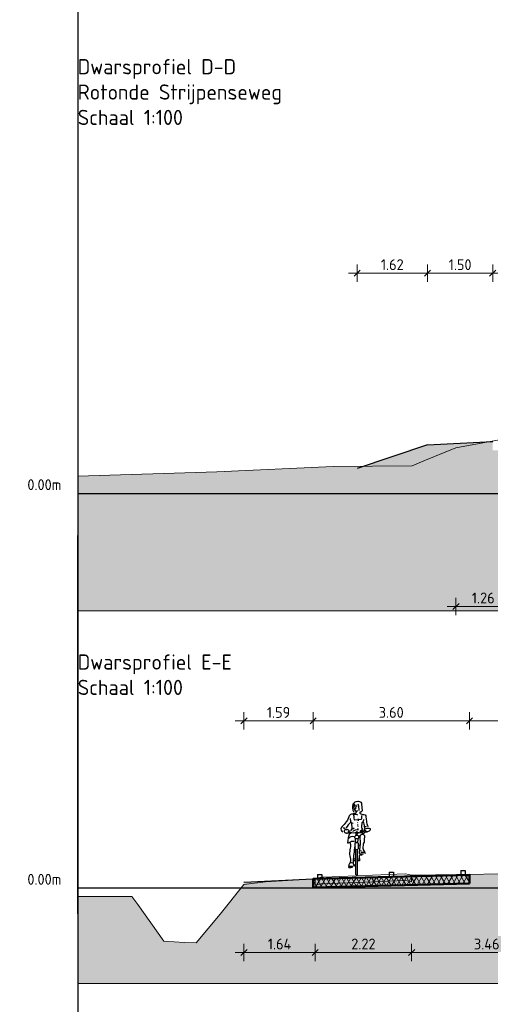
# Model space of a CAD drawing. Header units: metres. Extents: x -54 to 109, y -117 to 84.
# Tile 13 of 256: x -53 to -42, y -86 to -63. Entities that reach past the tile are written whole.
import ezdxf

# ---------------------------------------------------------------- set-up
doc = ezdxf.new("R2010")
doc.units = ezdxf.units.M
doc.linetypes.add('AL-NAP_LIJN', pattern=[15.25, 12, -1.5, 0.25, -1.5])
doc.layers.get('Defpoints').update_dxf_attribs({"color": 151})
for name, color, linetype, lineweight in [('B-WE-GW-MAAIVELD-GD', 253, 'Continuous', 18), ('N-WE-GR-BOOM-S', 90, 'Continuous', 25), ('N-WE-VH-VERHARDING-GD', 252, 'Continuous', 50), ('N-WE-VH-VERHARDING_ASFALT_DEKLAAG-AD', 252, 'Continuous', 18), ('N-WE-VW-MARKERING-S', 7, 'Continuous', 25), ('X-XX-AL-AANKLEDING-SD', 7, 'Continuous', 25), ('X-XX-AL-CONSTRUCTIELIJN-GD', 7, 'Continuous', 25), ('X-XX-AL-M', 7, 'Continuous', 18), ('X-XX-AL-NAP-GD', 7, 'AL-NAP_LIJN', 25), ('X-XX-AL-T70', 7, 'Continuous', 70)]:
    doc.layers.add(name, color=color, linetype=linetype, lineweight=lineweight)
doc.layers.add('N-WE-GW-GROND_ZAND_DRAINEERZAND-V', color=7, linetype='Continuous', lineweight=18, true_color=0xf6e8be)
doc.layers.add('N-WE-GW-GROND_ZAND_FUNDERINGSZAND-V', color=7, linetype='Continuous', lineweight=18, true_color=0xf8ed6b)
doc.styles.add('NLCS-ISO', font='NLCS-ISO.ttf')
doc.styles.add('NLCS-ISO-M100-T25', font='NLCS-ISO.ttf', dxfattribs={"height": 0.25})
doc.dimstyles.new('NLCS-M100-T25-SCHRAP_L2_H2', dxfattribs={"dimscale": 0.1, "dimtxt": 2.5, "dimasz": 1.4, "dimexe": 2, "dimexo": 2, "dimgap": 0.7, "dimtad": 1, "dimzin": 0, "dimdsep": 46, "dimtxsty": 'NLCS-ISO-M100-T25', "dimblk": 'OBLIQUE', "dimcen": 0, "dimdle": 2, "dimclrd": 256, "dimclre": 256, "dimclrt": 256, "dimazin": 0, "dimtfac": 1, "dimtdec": 3, "dimtofl": 0, "dimtmove": 0, "dimatfit": 3, "dimldrblk": 'OBLIQUE', "dimfxl": 2, "dimfxlon": 1, "dimtfillclr": 256, "dimtolj": 1, "dimtzin": 0, "dimlwd": -1, "dimlwe": -1, "dimarcsym": 0})

# ---------------------------------------------------------------- blocks, each defined once
blk = doc.blocks.new('_Oblique')
at = {"color": 0, "linetype": 'ByBlock', "lineweight": -2}
blk.add_line((-0.5, -0.5), (0.5, 0.5), dxfattribs=at)
blk = doc.blocks.new('*D134')
at = {"layer": 'Defpoints', "color": 0, "transparency": 16777216}
for p in [(-42.371, -79.583), (-42.371, -83.129), (-38.321, -83.025)]:
    blk.add_point(p, dxfattribs=at)
at = {"layer": 'X-XX-AL-M', "transparency": 16777216}
for p, q in [((-42.371, -79.783), (-42.371, -79.383)), ((-38.321, -79.783), (-38.321, -79.383)), ((-38.121, -79.583), (-42.571, -79.583))]:
    blk.add_line(p, q, dxfattribs=at)
at = {"layer": 'X-XX-AL-M', "transparency": 16777216, "xscale": 0.14, "yscale": 0.14, "zscale": 0.14, "rotation": 180}
blk.add_blockref('_Oblique', (-42.371, -79.583), dxfattribs=at)
at = {"layer": 'X-XX-AL-M', "transparency": 16777216, "xscale": 0.14, "yscale": 0.14, "zscale": 0.14}
blk.add_blockref('_Oblique', (-38.321, -79.583), dxfattribs=at)
at = {"layer": 'X-XX-AL-M', "transparency": 16777216, "insert": (-40.346, -79.388), "char_height": 0.25, "attachment_point": 5, "style": 'NLCS-ISO-M100-T25'}
blk.add_mtext('\\A1;4.05', dxfattribs=at)
blk = doc.blocks.new('*D135')
at = {"layer": 'Defpoints', "color": 0, "transparency": 16777216}
for p in [(-45.971, -79.583), (-42.371, -83.129), (-45.971, -83.219)]:
    blk.add_point(p, dxfattribs=at)
at = {"layer": 'X-XX-AL-M', "transparency": 16777216}
for p, q in [((-45.971, -79.783), (-45.971, -79.383)), ((-42.371, -79.783), (-42.371, -79.383)), ((-42.171, -79.583), (-46.171, -79.583))]:
    blk.add_line(p, q, dxfattribs=at)
at = {"layer": 'X-XX-AL-M', "transparency": 16777216, "xscale": 0.14, "yscale": 0.14, "zscale": 0.14, "rotation": 180}
blk.add_blockref('_Oblique', (-45.971, -79.583), dxfattribs=at)
at = {"layer": 'X-XX-AL-M', "transparency": 16777216, "xscale": 0.14, "yscale": 0.14, "zscale": 0.14}
blk.add_blockref('_Oblique', (-42.371, -79.583), dxfattribs=at)
at = {"layer": 'X-XX-AL-M', "transparency": 16777216, "insert": (-44.171, -79.388), "char_height": 0.25, "attachment_point": 5, "style": 'NLCS-ISO-M100-T25'}
blk.add_mtext('\\A1;3.60', dxfattribs=at)
blk = doc.blocks.new('*D136')
at = {"layer": 'Defpoints', "color": 0, "transparency": 16777216}
for p in [(-47.562, -79.583), (-47.562, -83.298), (-45.971, -83.219)]:
    blk.add_point(p, dxfattribs=at)
at = {"layer": 'X-XX-AL-M', "transparency": 16777216}
for p, q in [((-47.562, -79.783), (-47.562, -79.383)), ((-45.971, -79.783), (-45.971, -79.383)), ((-45.771, -79.583), (-47.762, -79.583))]:
    blk.add_line(p, q, dxfattribs=at)
at = {"layer": 'X-XX-AL-M', "transparency": 16777216, "xscale": 0.14, "yscale": 0.14, "zscale": 0.14, "rotation": 180}
blk.add_blockref('_Oblique', (-47.562, -79.583), dxfattribs=at)
at = {"layer": 'X-XX-AL-M', "transparency": 16777216, "xscale": 0.14, "yscale": 0.14, "zscale": 0.14}
blk.add_blockref('_Oblique', (-45.971, -79.583), dxfattribs=at)
at = {"layer": 'X-XX-AL-M', "transparency": 16777216, "insert": (-46.766, -79.388), "char_height": 0.25, "attachment_point": 5, "style": 'NLCS-ISO-M100-T25'}
blk.add_mtext('\\A1;1.59', dxfattribs=at)
blk = doc.blocks.new('VW-MARKERING_010')
at = {"layer": 'N-WE-VW-MARKERING-S'}
for p, q in [((-0.05, 0.1), (0.05, 0.1)), ((-0.05, 0.1), (-0.05, 0)), ((-0.05, 0), (0.05, 0)), ((0.05, 0.1), (0.05, 0))]:
    blk.add_line(p, q, dxfattribs=at)
blk = doc.blocks.new('*D281')
at = {"layer": 'Defpoints', "color": 0, "transparency": 16777216}
for p in [(-43.336, -69.277), (-41.835, -73.155), (-43.336, -73.23)]:
    blk.add_point(p, dxfattribs=at)
at = {"layer": 'X-XX-AL-M', "transparency": 16777216}
for p, q in [((-43.336, -69.477), (-43.336, -69.077)), ((-41.835, -69.477), (-41.835, -69.077)), ((-41.635, -69.277), (-43.536, -69.277))]:
    blk.add_line(p, q, dxfattribs=at)
at = {"layer": 'X-XX-AL-M', "transparency": 16777216, "xscale": 0.14, "yscale": 0.14, "zscale": 0.14, "rotation": 180}
blk.add_blockref('_Oblique', (-43.336, -69.277), dxfattribs=at)
at = {"layer": 'X-XX-AL-M', "transparency": 16777216, "xscale": 0.14, "yscale": 0.14, "zscale": 0.14}
blk.add_blockref('_Oblique', (-41.835, -69.277), dxfattribs=at)
at = {"layer": 'X-XX-AL-M', "transparency": 16777216, "insert": (-42.585, -69.082), "char_height": 0.25, "attachment_point": 5, "style": 'NLCS-ISO-M100-T25'}
blk.add_mtext('\\A1;1.50', dxfattribs=at)
blk = doc.blocks.new('*D282')
at = {"layer": 'Defpoints', "color": 0, "transparency": 16777216}
for p in [(-44.958, -69.277), (-43.336, -73.23), (-44.958, -73.77)]:
    blk.add_point(p, dxfattribs=at)
at = {"layer": 'X-XX-AL-M', "transparency": 16777216}
for p, q in [((-44.958, -69.477), (-44.958, -69.077)), ((-43.336, -69.477), (-43.336, -69.077)), ((-43.136, -69.277), (-45.158, -69.277))]:
    blk.add_line(p, q, dxfattribs=at)
at = {"layer": 'X-XX-AL-M', "transparency": 16777216, "xscale": 0.14, "yscale": 0.14, "zscale": 0.14, "rotation": 180}
blk.add_blockref('_Oblique', (-44.958, -69.277), dxfattribs=at)
at = {"layer": 'X-XX-AL-M', "transparency": 16777216, "xscale": 0.14, "yscale": 0.14, "zscale": 0.14}
blk.add_blockref('_Oblique', (-43.336, -69.277), dxfattribs=at)
at = {"layer": 'X-XX-AL-M', "transparency": 16777216, "insert": (-44.147, -69.082), "char_height": 0.25, "attachment_point": 5, "style": 'NLCS-ISO-M100-T25'}
blk.add_mtext('\\A1;1.62', dxfattribs=at)
blk = doc.blocks.new('*D283')
at = {"layer": 'Defpoints', "color": 0, "transparency": 16777216}
for p in [(-38.235, -69.277), (-41.835, -73.155), (-38.235, -73.065)]:
    blk.add_point(p, dxfattribs=at)
at = {"layer": 'X-XX-AL-M', "transparency": 16777216}
for p, q in [((-41.835, -69.477), (-41.835, -69.077)), ((-38.235, -69.477), (-38.235, -69.077)), ((-42.035, -69.277), (-38.035, -69.277))]:
    blk.add_line(p, q, dxfattribs=at)
at = {"layer": 'X-XX-AL-M', "transparency": 16777216, "xscale": 0.14, "yscale": 0.14, "zscale": 0.14, "rotation": 180}
blk.add_blockref('_Oblique', (-41.835, -69.277), dxfattribs=at)
at = {"layer": 'X-XX-AL-M', "transparency": 16777216, "xscale": 0.14, "yscale": 0.14, "zscale": 0.14}
blk.add_blockref('_Oblique', (-38.235, -69.277), dxfattribs=at)
at = {"layer": 'X-XX-AL-M', "transparency": 16777216, "insert": (-40.035, -69.082), "char_height": 0.25, "attachment_point": 5, "style": 'NLCS-ISO-M100-T25'}
blk.add_mtext('\\A1;3.60', dxfattribs=at)
blk = doc.blocks.new('*D362')
at = {"layer": 'B-WE-GW-MAAIVELD-GD', "transparency": 16777216}
for p, q in [((-43.701, -84.713), (-43.701, -85.113)), ((-40.243, -84.713), (-40.243, -85.113)), ((-40.043, -84.913), (-43.901, -84.913))]:
    blk.add_line(p, q, dxfattribs=at)
at = {"layer": 'Defpoints', "color": 0, "transparency": 16777216}
for p in [(-43.701, -83.285), (-40.243, -83.237), (-43.701, -84.913)]:
    blk.add_point(p, dxfattribs=at)
at = {"layer": 'B-WE-GW-MAAIVELD-GD', "transparency": 16777216, "xscale": 0.14, "yscale": 0.14, "zscale": 0.14}
for p, rotation in [((-43.701, -84.913), 179.9999999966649), ((-40.243, -84.913), 359.9999999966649)]:
    blk.add_blockref('_Oblique', p, dxfattribs=dict(at, rotation=rotation))
at = {"layer": 'B-WE-GW-MAAIVELD-GD', "transparency": 16777216, "insert": (-41.972, -84.718), "char_height": 0.25, "attachment_point": 5, "rotation": 360, "style": 'NLCS-ISO-M100-T25'}
blk.add_mtext('\\A1;3.46', dxfattribs=at)
blk = doc.blocks.new('*D363')
at = {"layer": 'B-WE-GW-MAAIVELD-GD', "transparency": 16777216}
for p, q in [((-45.924, -84.713), (-45.924, -85.113)), ((-43.701, -84.713), (-43.701, -85.113)), ((-43.501, -84.913), (-46.124, -84.913))]:
    blk.add_line(p, q, dxfattribs=at)
at = {"layer": 'Defpoints', "color": 0, "transparency": 16777216}
for p in [(-45.924, -83.366), (-43.701, -83.285), (-45.924, -84.913)]:
    blk.add_point(p, dxfattribs=at)
at = {"layer": 'B-WE-GW-MAAIVELD-GD', "transparency": 16777216, "xscale": 0.14, "yscale": 0.14, "zscale": 0.14}
for p, rotation in [((-45.924, -84.913), 179.9999999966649), ((-43.701, -84.913), 359.9999999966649)]:
    blk.add_blockref('_Oblique', p, dxfattribs=dict(at, rotation=rotation))
at = {"layer": 'B-WE-GW-MAAIVELD-GD', "transparency": 16777216, "insert": (-44.812, -84.718), "char_height": 0.25, "attachment_point": 5, "rotation": 360, "style": 'NLCS-ISO-M100-T25'}
blk.add_mtext('\\A1;2.22', dxfattribs=at)
blk = doc.blocks.new('*D364')
at = {"layer": 'B-WE-GW-MAAIVELD-GD', "transparency": 16777216}
for p, q in [((-47.562, -84.713), (-47.562, -85.113)), ((-45.924, -84.713), (-45.924, -85.113)), ((-45.724, -84.913), (-47.762, -84.913))]:
    blk.add_line(p, q, dxfattribs=at)
at = {"layer": 'Defpoints', "color": 0, "transparency": 16777216}
for p in [(-47.562, -83.346), (-45.924, -83.366), (-47.562, -84.913)]:
    blk.add_point(p, dxfattribs=at)
at = {"layer": 'B-WE-GW-MAAIVELD-GD', "transparency": 16777216, "xscale": 0.14, "yscale": 0.14, "zscale": 0.14}
for p, rotation in [((-47.562, -84.913), 179.9999999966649), ((-45.924, -84.913), 359.9999999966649)]:
    blk.add_blockref('_Oblique', p, dxfattribs=dict(at, rotation=rotation))
at = {"layer": 'B-WE-GW-MAAIVELD-GD', "transparency": 16777216, "insert": (-46.743, -84.718), "char_height": 0.25, "attachment_point": 5, "rotation": 360, "style": 'NLCS-ISO-M100-T25'}
blk.add_mtext('\\A1;1.64', dxfattribs=at)
blk = doc.blocks.new('*D374')
at = {"layer": 'B-WE-GW-MAAIVELD-GD', "transparency": 16777216}
for p, q in [((-42.68, -76.748), (-42.68, -77.148)), ((-41.423, -76.748), (-41.423, -77.148)), ((-41.223, -76.948), (-42.88, -76.948))]:
    blk.add_line(p, q, dxfattribs=at)
at = {"layer": 'Defpoints', "color": 0, "transparency": 16777216}
for p in [(-42.68, -73.299), (-41.423, -73.213), (-42.68, -76.948)]:
    blk.add_point(p, dxfattribs=at)
at = {"layer": 'B-WE-GW-MAAIVELD-GD', "transparency": 16777216, "xscale": 0.14, "yscale": 0.14, "zscale": 0.14}
for p, rotation in [((-42.68, -76.948), 179.9999999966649), ((-41.423, -76.948), 359.9999999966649)]:
    blk.add_blockref('_Oblique', p, dxfattribs=dict(at, rotation=rotation))
at = {"layer": 'B-WE-GW-MAAIVELD-GD', "transparency": 16777216, "insert": (-42.052, -76.753), "char_height": 0.25, "attachment_point": 5, "rotation": 360, "style": 'NLCS-ISO-M100-T25'}
blk.add_mtext('\\A1;1.26', dxfattribs=at)
blk = doc.blocks.new('SAL-AANKLEDING_FIETSTER_VOORAANZICHT-D')
for points in [[(0.01, 1.694, 0.224954), (-0.085, 1.633, 0.218026), (-0.065, 1.447, -0.070213)], [(-0.073, 1.599, -0.105441), (-0.01, 1.617, -1.362009)], [(0.01, 1.694, -0.362904), (0.113, 1.652, 0.015093), (0.126, 1.499, -0.568041), (0.078, 1.449, 0.463013), (0.079, 1.42, 0.11132), (0.17, 1.393, -0.31235), (0.213, 1.36, 0.04183), (0.227, 1.247, 0.074826), (0.262, 1.109, 1453.487325)], [(0.058, 1.482, 0.012848), (0.047, 1.622), (0.024, 1.618)], [(-0.005, 1.475, -0.429934), (-0.039, 1.415, -0.021707), (-0.115, 1.4, 0.316506), (-0.181, 1.342, -0.14059), (-0.266, 1.191, 0.032752), (-0.355, 1.09, 0.39656), (-0.315, 0.994, 2.431502)], [(-0.08, 1.406, -0.027944), (-0.057, 1.281, 0.422814), (-0.046, 1.273), (0.097, 1.287, 0.51068), (0.123, 1.314), (0.123, 1.372)], [(-0.052, 1.578), (-0.069, 1.572, 0.16771), (-0.026, 1.472), (0.026, 1.482)], [(-0.046, 1.396, -0.201307), (0.023, 1.389, -0.293478)], [(-0.151, 1.301, -0.014584), (-0.133, 1.221, 0.043832), (-0.247, 1.079, 3.218337)], [(-0.133, 1.221, 0.170934), (-0.077, 1.195, 0.38449)], [(0.141, 1.059), (0.119, 1.081, 0.008797), (0.128, 1.207, -0.226735), (0.143, 1.225, 0.298471), (0.159, 1.25, -0.223663), (0.175, 1.286, -4.108203)], [(0.147, 1.226, -0.087706), (0.176, 1.119, 0.04255), (0.185, 1.068, -2.271623)], [(-0.309, 1.084, -0.322135), (-0.261, 1.068, 1.351223)], [(-0.164, 1.007, -0.168398), (-0.194, 1.042, 0.208056), (-0.221, 1.044, -0.01449), (-0.267, 1.041, 0.431381), (-0.282, 0.989, 0.342036), (-0.238, 0.975, 0.502767), (-0.208, 0.963, 0.321691), (-0.187, 0.992, -0.567898), (-0.163, 1.007, -1.321991)], [(-0.16, 0.962, 0.073428), (-0.207, 0.741, 0.187521), (-0.143, 0.767, -0.191907), (-0.05, 0.779, 2.461001)], [(0.177, 1.012), (0.145, 0.986, -0.244623), (0.104, 0.967, 0.016865), (-0.082, 0.967, -0.118708), (-0.136, 0.981), (-0.179, 1.003), (-0.191, 0.979), (-0.162, 0.972), (-0.132, 0.957)], [(-0.087, 1.008, -0.227843), (0.046, 1.045, 0.144244)], [(0.047, 0.886, -0.028217), (0.113, 0.936, -0.34375), (0.184, 0.91, -0.008166), (0.171, 0.76, 0.053344), (0.144, 0.653, 0.087477), (0.152, 0.579, 0.083197), (0.182, 0.536, -0.082582), (0.2, 0.498, -1.052457)], [(0.086, 0.917, 0.177371), (0.076, 0.842, -0.057471), (0.07, 0.583, 0.127258), (0.061, 0.496, 0.0836), (0.16, 0.486, 2.180609)], [(0.089, 0.99), (0.143, 1.024, 0.561425), (0.116, 1.036, -0.015186), (0.09, 1.019, 0.437223), (0.089, 0.99, -0.83324)], [(0.218, 1.004), (0.172, 0.965, -0.132229), (0.125, 0.944, 0.333695)], [(0.312, 1.062, 0.206679), (0.211, 1.064, 0.115586), (0.164, 1.03, 0.284772), (0.168, 1.018, 0.001883), (0.215, 1.029, 0.077479), (0.228, 0.992, 0.472133), (0.25, 1, -0.166307), (0.294, 1.018, 0.498514), (0.317, 1.06), (0.312, 1.062)], [(0.222, 1.119, 0.151778), (0.18, 1.099, 0.134147)], [(-0.159, 0.754, -0.122303), (-0.141, 0.652, 0.045301), (-0.162, 0.512, 0.055524), (-0.144, 0.367, -0.09123), (-0.151, 0.276, 0.06619), (-0.181, 0.218, 0.323893), (-0.179, 0.177, 0.121836), (-0.091, 0.189, -1.824136), (-0.091, 0.188, -0.254)], [(-0.174, 0.847, -0.408369), (-0.065, 0.884, 0.431027)], [(-0.035, 0.617), (-0.036, 0.721, -0.443605), (-0.013, 0.749), (0.014, 0.749, -0.505348), (0.034, 0.726), (0.034, 0.606, -0.843072), (-0.035, 0.61), (-0.035, 0.617)], [(-0.036, 0.668, 0.016355), (-0.055, 0.582, -0.100875), (-0.06, 0.496, 0.107973), (-0.073, 0.404, 0.025875), (-0.077, 0.252, 20.285035)], [(0.014, 0.58), (0.017, 0.018, -0.965528), (-0.019, 0.016), (-0.02, 0.582)]]:
    blk.add_lwpolyline(points, format="xyb")
for points in [[(-0.056, 1.638), (-0.057, 1.608)], [(0.013, 1.588), (-0.02, 1.588), (-0.027, 1.528)], [(0.011, 1.585), (-0.017, 1.585), (-0.025, 1.53)], [(-0.119, 1.211), (-0.106, 1.06), (-0.142, 1.021)], [(0.026, 1.212), (0.021, 1.203)], [(0.024, 1.166), (0.022, 1.144)], [(0.029, 1.3), (0.036, 1.283), (0.035, 1.251)], [(-0.088, 1.062), (-0.054, 1.087)], [(0.024, 1.078), (0.025, 1.064)], [(0.028, 1.129), (0.025, 1.116)], [(-0.021, 0.756), (-0.022, 0.833)], [(0.026, 0.826), (0.02, 0.745)], [(0.036, 0.689), (0.068, 0.696)], [(0.131, 0.456), (0.058, 0.453), (0.065, 0.329), (0.019, 0.329)], [(0.094, 0.561), (0.112, 0.563)], [(0.099, 0.524), (0.149, 0.525), (0.189, 0.523)], [(-0.152, 0.279), (-0.127, 0.286), (-0.104, 0.284)], [(-0.022, 0.364), (-0.074, 0.366)], [(-0.025, 0.329), (-0.074, 0.329)], [(-0.06, 0.249), (-0.054, 0.225), (-0.057, 0.207), (-0.072, 0.205), (-0.066, 0.211), (-0.059, 0.225), (-0.06, 0.236), (-0.061, 0.252)], [(0.063, 0.366), (0.022, 0.363)], [(-0.183, 0.208), (-0.152, 0.202), (-0.097, 0.208)]]:
    blk.add_lwpolyline(points)
for points in [[(-0.027, 1.531), (-0.03, 1.526), (-0.023, 1.527)], [(0.024, 0.949), (0.023, 0.978), (0.014, 0.99), (-0.005, 0.985), (-0.01, 0.97), (-0.016, 0.942), (-0.015, 0.92), (-0.009, 0.924), (-0.01, 0.956), (-0.003, 0.982), (0.014, 0.981), (0.021, 0.973), (0.02, 0.948)]]:
    blk.add_lwpolyline(points, close=True)
blk.add_lwpolyline([(0.027, 0.946), (0.028, 0.977, 0.668087), (-0.007, 0.984, 0.16058), (-0.018, 0.91), (-0.005, 0.918), (-0.006, 0.96, -1.047019), (0.019, 0.965), (0.018, 0.945)], format="xyb", close=True)
blk.add_circle((0.003, 0.874), 0.0437)

msp = doc.modelspace()

# ---------------------------------------------------------------- hatches: boundary and pattern name
at = {"layer": 'N-WE-GW-GROND_ZAND_DRAINEERZAND-V'}
h = msp.add_hatch(color=256, dxfattribs=at)
h.dxf.hatch_style = 1
h.paths.add_polyline_path([(-43.336, -73.23), (-44.81, -73.721), (-43.686, -73.711), (-43.418, -73.598), (-42.68, -73.299), (-41.944, -73.16)])
h = msp.add_hatch(color=256, dxfattribs=at)
h.dxf.hatch_style = 1
h.paths.add_polyline_path([(-42.371, -83.329), (-45.971, -83.419), (-45.971, -83.219), (-42.371, -83.129)])
h = msp.add_hatch(color=256, dxfattribs=at)
h.dxf.hatch_style = 1
h.paths.add_polyline_path([(-47.067, -83.288), (-45.971, -83.219), (-47.562, -83.298), (-47.562, -83.346)])
at = {"layer": 'N-WE-GW-GROND_ZAND_FUNDERINGSZAND-V'}
h = msp.add_hatch(color=256, dxfattribs=at)
h.dxf.hatch_style = 1
h.paths.add_polyline_path([(-25.181, -72.843), (-27.185, -72.743), (-27.185, -72.874), (-27.489, -72.866), (-27.687, -72.89), (-28.768, -72.834), (-30.685, -72.786), (-30.91, -72.792), (-34.185, -72.874), (-34.185, -72.712), (-38.235, -73.01), (-38.235, -73.065), (-38.235, -73.265), (-41.835, -73.355), (-41.835, -73.155), (-41.944, -73.16), (-42.68, -73.299), (-43.418, -73.598), (-43.686, -73.711), (-45.507, -73.728), (-48.187, -73.848), (-51.391, -73.953), (-51.391, -77.053), (-11.391, -77.053), (-11.391, -76.053), (-11.662, -76.024), (-12.942, -75.9), (-13.855, -74.96), (-14.006, -74.796), (-14.534, -74.779), (-15.509, -74.745), (-15.509, -74.895), (-15.626, -74.898), (-15.729, -74.895), (-17.524, -74.844), (-17.8, -74.833), (-17.822, -74.837), (-17.822, -74.687), (-18.051, -74.711), (-18.356, -74.631), (-19.756, -74.376), (-22.51, -74.011)])
h = msp.add_hatch(color=256, dxfattribs=at)
h.dxf.hatch_style = 1
h.paths.add_polyline_path([(-45.971, -83.219), (-45.924, -83.217), (-45.924, -83.216)], flags=17)
h.paths.add_polyline_path([(-31.696, -83.216), (-33.742, -83.165), (-33.742, -83.24), (-33.843, -83.235), (-34.074, -83.216), (-35.039, -83.189), (-35.874, -83.164), (-38.321, -83.225), (-38.321, -83.182), (-39.463, -83.225), (-39.893, -83.239), (-40.243, -83.238), (-40.243, -83.087), (-40.379, -83.089), (-42.373, -83.117), (-42.371, -83.129), (-42.371, -83.329), (-45.971, -83.419), (-45.971, -83.219), (-47.067, -83.288), (-47.562, -83.346), (-48.11, -84.031), (-48.66, -84.69), (-48.93, -84.681), (-49.408, -84.651), (-50.005, -83.812), (-50.142, -83.625), (-50.508, -83.625), (-50.642, -83.625), (-51.391, -83.624), (-51.391, -85.624), (-21.391, -85.624), (-21.391, -83.619), (-22.465, -83.618), (-22.538, -83.622), (-22.873, -83.643), (-23.269, -84.04), (-23.721, -84.611), (-24.047, -84.574), (-24.483, -84.568), (-25.375, -83.531), (-25.53, -83.365), (-25.721, -83.346), (-27.282, -83.228), (-27.282, -83.378), (-27.479, -83.316), (-27.536, -83.294), (-28.749, -83.29), (-29.331, -83.285), (-29.373, -83.284), (-29.49, -83.289), (-29.49, -83.139), (-31.321, -83.119), (-31.321, -83.225)])
at = {"layer": 'N-WE-VH-VERHARDING_ASFALT_DEKLAAG-AD', "linetype": 'Continuous', "lineweight": 18}
h = msp.add_hatch(dxfattribs=at)
h.set_pattern_fill('AVH-ASFALT', color=252, scale=0.1, style=0, pattern_type=2)
h.set_pattern_definition([(60, (0, 2.91684), (-0.08660254, 0.05), []), (120, (0, 2.91684), (-0.08660254, -0.05), [])])
h.paths.add_polyline_path([(-42.371, -83.329), (-45.971, -83.419), (-45.971, -83.219), (-42.371, -83.129)])

# ---------------------------------------------------------------- linework, layer by layer
at = {"layer": 'B-WE-GW-MAAIVELD-GD'}
for points in [[(-51.391, -73.953), (-48.187, -73.848), (-45.507, -73.728), (-43.686, -73.711), (-43.418, -73.598), (-42.68, -73.299), (-41.432, -73.064)], [(-51.391, -83.624), (-50.642, -83.625), (-50.508, -83.625), (-50.142, -83.625), (-50.005, -83.812), (-49.408, -84.651), (-48.93, -84.681), (-48.66, -84.69), (-48.11, -84.031), (-47.562, -83.346), (-47.067, -83.288), (-45.924, -83.216), (-45.793, -83.183), (-45.79, -83.183), (-45.733, -83.181), (-43.854, -83.105), (-43.766, -83.121), (-43.701, -83.135), (-40.379, -83.089)], [(-45.924, -83.216), (-45.924, -83.366), (-45.793, -83.333), (-45.79, -83.333), (-45.733, -83.331), (-43.854, -83.255), (-43.766, -83.271), (-43.701, -83.285), (-43.701, -83.135)]]:
    msp.add_lwpolyline(points, dxfattribs=at)
at = {"layer": 'Defpoints'}
for p, q in [((-51.391, -48.346), (-51.391, -106.651)), ((-51.391, -84.02), (-51.391, -75.318))]:
    msp.add_line(p, q, dxfattribs=at)
at = {"layer": 'N-WE-GR-BOOM-S'}
for p, q in [((-43.336, -73.23), (-41.835, -73.155)), ((-43.336, -73.23), (-44.958, -73.77)), ((-47.562, -83.298), (-45.971, -83.219))]:
    msp.add_line(p, q, dxfattribs=at)
at = {"layer": 'N-WE-GW-GROND_ZAND_FUNDERINGSZAND-V', "flags": 128}
for points in [[(-51.391, -73.953), (-51.391, -77.053), (-11.391, -77.053), (-11.391, -76.053)], [(-21.391, -83.619), (-21.391, -85.624), (-51.391, -85.624), (-51.391, -83.624)]]:
    msp.add_lwpolyline(points, dxfattribs=at)
at = {"layer": 'N-WE-VH-VERHARDING-GD', "flags": 128}
msp.add_lwpolyline([(-42.371, -83.329), (-45.971, -83.419), (-45.971, -83.219), (-42.371, -83.129)], close=True, dxfattribs=at)
at = {"layer": 'X-XX-AL-NAP-GD'}
for p, q in [((-51.391, -74.346), (-11.391, -74.346)), ((-51.391, -83.429), (-21.391, -83.429))]:
    msp.add_line(p, q, dxfattribs=at)

# ---------------------------------------------------------------- block references
at = {"layer": 'N-WE-GR-BOOM-S'}
for p in [(-45.821, -83.219), (-44.171, -83.161), (-42.521, -83.129)]:
    msp.add_blockref('VW-MARKERING_010', p, dxfattribs=at)
at = {"layer": 'X-XX-AL-AANKLEDING-SD'}
msp.add_blockref('SAL-AANKLEDING_FIETSTER_VOORAANZICHT-D', (-44.969, -83.131), dxfattribs=at)

# ---------------------------------------------------------------- texts
at = {"layer": 'X-XX-AL-CONSTRUCTIELIJN-GD', "char_height": 0.25, "attachment_point": 6, "style": 'NLCS-ISO'}
for insert in [(-51.766, -74.146), (-51.766, -83.229)]:
    msp.add_mtext('0.00m', dxfattribs=dict(at, insert=insert))
at = {"layer": 'X-XX-AL-T70', "insert": (-51.391, -64.35), "char_height": 0.35, "width": 5.38482, "attachment_point": 1, "style": 'NLCS-ISO'}
msp.add_mtext('Dwarsprofiel D-D\\PRotonde Strijpenseweg\\PSchaal 1:100', dxfattribs=at)
at = {"layer": 'X-XX-AL-T70', "insert": (-51.391, -78.053), "char_height": 0.35, "attachment_point": 1, "style": 'NLCS-ISO'}
msp.add_mtext('Dwarsprofiel E-E\\PSchaal 1:100', dxfattribs=at)

# ---------------------------------------------------------------- dimensions: what is measured, and where the dimension line sits
at = {"layer": 'B-WE-GW-MAAIVELD-GD'}
for base, p1, p2, picture, middle in [((-42.68, -76.948), (-41.423, -73.213), (-42.68, -73.299), '*D374', (-42.052, -76.753)), ((-47.562, -84.913), (-45.924, -83.366), (-47.562, -83.346), '*D364', (-46.743, -84.718)), ((-45.924, -84.913), (-43.701, -83.285), (-45.924, -83.366), '*D363', (-44.812, -84.718)), ((-43.701, -84.913), (-40.243, -83.237), (-43.701, -83.285), '*D362', (-41.972, -84.718))]:
    dim = msp.add_linear_dim(base=base, p1=p1, p2=p2, angle=360, dimstyle='NLCS-M100-T25-SCHRAP_L2_H2', override={"dimtmove": 1}, dxfattribs=at)
    dim.commit()
    dim.dimension.update_dxf_attribs({"geometry": picture, "text_midpoint": middle})
at = {"layer": 'X-XX-AL-M'}
for base, p1, p2, picture, middle in [((-44.958, -69.277), (-43.336, -73.23), (-44.958, -73.77), '*D282', (-44.147, -69.082)), ((-43.336, -69.277), (-41.835, -73.155), (-43.336, -73.23), '*D281', (-42.585, -69.082)), ((-38.235, -69.277), (-41.835, -73.155), (-38.235, -73.065), '*D283', (-40.035, -69.082)), ((-47.562, -79.583), (-45.971, -83.219), (-47.562, -83.298), '*D136', (-46.766, -79.388)), ((-45.971, -79.583), (-42.371, -83.129), (-45.971, -83.219), '*D135', (-44.171, -79.388)), ((-42.371, -79.583), (-38.321, -83.025), (-42.371, -83.129), '*D134', (-40.346, -79.388))]:
    dim = msp.add_linear_dim(base=base, p1=p1, p2=p2, dimstyle='NLCS-M100-T25-SCHRAP_L2_H2', override={"dimtmove": 1}, dxfattribs=at)
    dim.commit()
    dim.dimension.update_dxf_attribs({"geometry": picture, "text_midpoint": middle})

doc.saveas('drawing.dxf')
